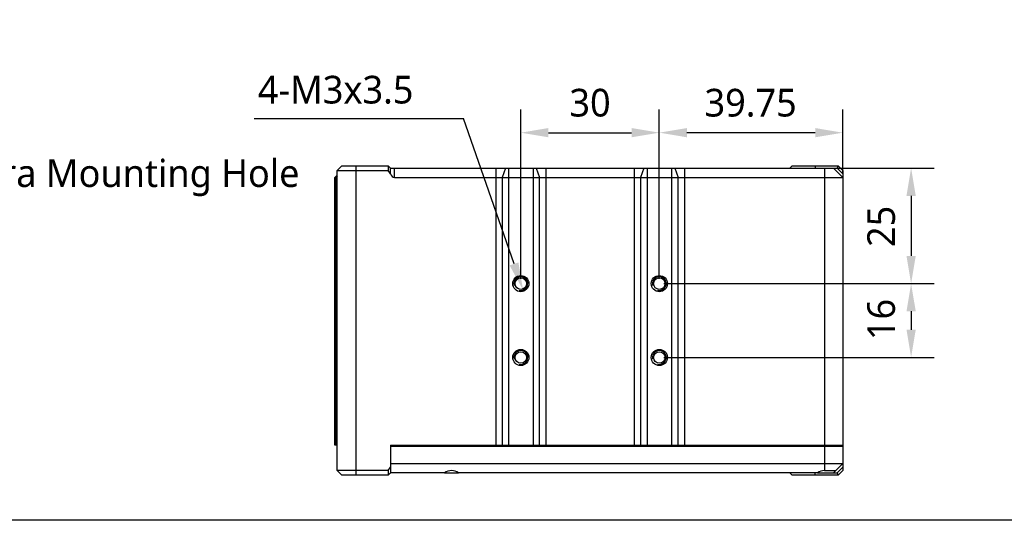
# Model space of a CAD drawing. Header units: millimetres. Extents: x 0 to 338, y -6 to 205.
# Tile 4 of 20: x 62 to 169, y 0 to 54. Entities that reach past the tile are written whole.
import ezdxf

# ---------------------------------------------------------------- set-up
doc = ezdxf.new("R2010")
doc.units = ezdxf.units.MM
doc.header["$LTSCALE"] = 23.1
doc.header["$PDMODE"] = 3
doc.header["$PDSIZE"] = 8
doc.layers.get('0').update_dxf_attribs({"linetype": 'CONTINUOUS'})
doc.layers.get('Defpoints').update_dxf_attribs({"linetype": 'CONTINUOUS'})
for name, color, linetype in [('03_ALL_AXES', 7, 'CONTINUOUS'), ('09_ALL_ROUNDS', 7, 'CONTINUOUS'), ('10_ALL_CHAMFER', 7, 'CONTINUOUS'), ('51__DRAFT_DIMS', 7, 'CONTINUOUS')]:
    doc.layers.add(name, color=color, linetype=linetype)
doc.styles.get("Standard").update_dxf_attribs({"font": 'Roboto-Regular.ttf'})
doc.dimstyles.new('DIMSTYLE_1', dxfattribs={"dimtxt": 3, "dimasz": 3, "dimexe": 2.5, "dimexo": 0.5, "dimgap": 0.75, "dimtad": 1, "dimlfac": 2, "dimdsep": 46, "dimtxsty": 'STANDARD', "dimblk": '_FILLED', "dimblk1": '_FILLED', "dimblk2": '_FILLED', "dimcen": 0.09, "dimclrt": 3, "dimazin": 2, "dimtp": 0.3, "dimtm": 0.3, "dimtfac": 1, "dimtofl": 0, "dimtmove": 0, "dimatfit": 3, "dimldrblk": '_FILLED', "dimfxl": 1, "dimtolj": 1, "dimarcsym": 0})
doc.dimstyles.new('DIMSTYLE_4', dxfattribs={"dimtxt": 3, "dimasz": 3, "dimexe": 2.5, "dimexo": 0.5, "dimtad": 1, "dimlfac": 2, "dimdsep": 46, "dimtxsty": 'STANDARD', "dimblk": '_FILLED', "dimblk1": '_FILLED', "dimblk2": '_FILLED', "dimcen": 0.09, "dimclrt": 3, "dimazin": 2, "dimtp": 0.1, "dimtm": 0.1, "dimtfac": 1, "dimtofl": 0, "dimtmove": 0, "dimatfit": 1, "dimldrblk": '_FILLED', "dimfxl": 1, "dimtolj": 1, "dimarcsym": 0})
doc.dimstyles.new('DIMSTYLE_6', dxfattribs={"dimtxt": 3, "dimasz": 3, "dimexe": 2.5, "dimexo": 0.5, "dimgap": 0.75, "dimtad": 1, "dimlfac": 2, "dimdsep": 46, "dimtxsty": 'STANDARD', "dimblk": '_FILLED', "dimblk1": '_FILLED', "dimblk2": '_FILLED', "dimcen": 0.09, "dimclrt": 3, "dimazin": 2, "dimtp": 0.2, "dimtm": 0.2, "dimtfac": 1, "dimtofl": 0, "dimtmove": 0, "dimatfit": 3, "dimldrblk": '_FILLED', "dimfxl": 1, "dimtolj": 1, "dimarcsym": 0})

# ---------------------------------------------------------------- blocks, each defined once
blk = doc.blocks.new('_FILLED')
at = {"color": 0, "linetype": 'ByBlock'}
blk.add_solid([(0, 0), (-1, 0.167), (-1, -0.167)], dxfattribs=at)
blk = doc.blocks.new('*D12')
at = {"layer": '51__DRAFT_DIMS', "color": 0, "lineweight": -2}
for p, q in [((116.43, 26.14), (116.43, 44.48)), ((131.43, 26.14), (131.43, 44.48)), ((119.43, 41.98), (128.43, 41.98))]:
    blk.add_line(p, q, dxfattribs=at)
at = {"layer": 'Defpoints', "color": 0}
for p in [(131.43, 41.98), (116.43, 25.64), (131.43, 25.64)]:
    blk.add_point(p, dxfattribs=at)
at = {"layer": '51__DRAFT_DIMS', "color": 0, "linetype": 'ByBlock', "lineweight": -2, "xscale": 3, "yscale": 3, "zscale": 3, "rotation": 180}
blk.add_blockref('_FILLED', (116.43, 41.98), dxfattribs=at)
at = {"layer": '51__DRAFT_DIMS', "color": 0, "linetype": 'ByBlock', "lineweight": -2, "xscale": 3, "yscale": 3, "zscale": 3}
blk.add_blockref('_FILLED', (131.43, 41.98), dxfattribs=at)
at = {"layer": '51__DRAFT_DIMS', "color": 3, "insert": (123.93, 46.73), "char_height": 3, "attachment_point": 2, "line_spacing_factor": 0.9}
blk.add_mtext('\\A1;30', dxfattribs=at)
blk = doc.blocks.new('*D13')
at = {"layer": '51__DRAFT_DIMS', "color": 0, "lineweight": -2}
for p, q in [((131.93, 25.64), (161.2, 25.64)), ((158.7, 22.64), (158.7, 20.64)), ((131.93, 17.64), (161.2, 17.64))]:
    blk.add_line(p, q, dxfattribs=at)
at = {"layer": 'Defpoints', "color": 0}
for p in [(131.43, 25.64), (131.43, 17.64), (158.7, 17.64)]:
    blk.add_point(p, dxfattribs=at)
at = {"layer": '51__DRAFT_DIMS', "color": 0, "linetype": 'ByBlock', "lineweight": -2, "xscale": 3, "yscale": 3, "zscale": 3}
for p, rotation in [((158.7, 25.64), 90), ((158.7, 17.64), 270)]:
    blk.add_blockref('_FILLED', p, dxfattribs=dict(at, rotation=rotation))
at = {"layer": '51__DRAFT_DIMS', "color": 3, "insert": (153.95, 21.75), "char_height": 3, "attachment_point": 2, "rotation": 90, "line_spacing_factor": 0.9}
blk.add_mtext('\\A1;16', dxfattribs=at)
blk = doc.blocks.new('*D14')
at = {"layer": '51__DRAFT_DIMS', "color": 0, "lineweight": -2}
for p, q in [((149.81, 38.14), (161.2, 38.14)), ((158.7, 35.14), (158.7, 28.64)), ((131.93, 25.64), (161.2, 25.64))]:
    blk.add_line(p, q, dxfattribs=at)
at = {"layer": 'Defpoints', "color": 0}
for p in [(149.31, 38.14), (131.43, 25.64), (158.7, 25.64)]:
    blk.add_point(p, dxfattribs=at)
at = {"layer": '51__DRAFT_DIMS', "color": 0, "linetype": 'ByBlock', "lineweight": -2, "xscale": 3, "yscale": 3, "zscale": 3}
for p, rotation in [((158.7, 38.14), 90), ((158.7, 25.64), 270)]:
    blk.add_blockref('_FILLED', p, dxfattribs=dict(at, rotation=rotation))
at = {"layer": '51__DRAFT_DIMS', "color": 3, "insert": (153.95, 31.83), "char_height": 3, "attachment_point": 2, "rotation": 90, "line_spacing_factor": 0.9}
blk.add_mtext('\\A1;25', dxfattribs=at)
blk = doc.blocks.new('*D15')
at = {"layer": '51__DRAFT_DIMS', "color": 0, "lineweight": -2}
for p, q in [((131.43, 26.14), (131.43, 44.48)), ((151.31, 37.64), (151.31, 44.48)), ((148.31, 41.98), (134.43, 41.98))]:
    blk.add_line(p, q, dxfattribs=at)
at = {"layer": 'Defpoints', "color": 0}
for p in [(131.43, 41.98), (151.31, 37.14), (131.43, 25.64)]:
    blk.add_point(p, dxfattribs=at)
at = {"layer": '51__DRAFT_DIMS', "color": 0, "linetype": 'ByBlock', "lineweight": -2, "xscale": 3, "yscale": 3, "zscale": 3, "rotation": 180}
blk.add_blockref('_FILLED', (131.43, 41.98), dxfattribs=at)
at = {"layer": '51__DRAFT_DIMS', "color": 0, "linetype": 'ByBlock', "lineweight": -2, "xscale": 3, "yscale": 3, "zscale": 3}
blk.add_blockref('_FILLED', (151.31, 41.98), dxfattribs=at)
at = {"layer": '51__DRAFT_DIMS', "color": 3, "insert": (141.32, 46.73), "char_height": 3, "attachment_point": 2, "line_spacing_factor": 0.9}
blk.add_mtext('\\A1;39.75', dxfattribs=at)
blk = doc.blocks.new('*D23')
at = {"layer": '51__DRAFT_DIMS', "color": 0, "lineweight": -2}
for p in [(87.55, 43.51), (115.7, 27.76)]:
    blk.add_line(p, (110.24, 43.51), dxfattribs=at)
at = {"layer": 'Defpoints', "color": 0}
for p in [(116.19, 26.35), (116.68, 24.93)]:
    blk.add_point(p, dxfattribs=at)
at = {"layer": '51__DRAFT_DIMS', "color": 0, "linetype": 'ByBlock', "lineweight": -2, "xscale": 3, "yscale": 3, "zscale": 3, "rotation": 289.1231954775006}
blk.add_blockref('_FILLED', (116.68, 24.93), dxfattribs=at)
at = {"layer": '51__DRAFT_DIMS', "color": 3, "insert": (104.81, 48.14), "char_height": 3, "attachment_point": 3, "line_spacing_factor": 0.9}
blk.add_mtext('\\A1;4-M3x3.5', dxfattribs=at)

msp = doc.modelspace()

# ---------------------------------------------------------------- linework, layer by layer
msp.add_lwpolyline([(0, 205.1329), (337.5839, 205.1329), (337.5839, 0), (0, 0)], close=True)
at = {"color": 4}
for centre in [(116.4339, 25.6367), (131.4339, 25.6367), (116.4339, 17.6367), (131.4339, 17.6367)]:
    msp.add_arc(centre, 0.75, 255, 195, dxfattribs=at)
at = {"layer": '03_ALL_AXES', "color": 7}
for p, q in [((102.3589, 8.0367), (151.3089, 8.0367)), ((150.8589, 8.1367), (150.8589, 8.0367)), ((102.3089, 5.1367), (102.3589, 5.1367))]:
    msp.add_line(p, q, dxfattribs=at)
at = {"layer": '03_ALL_AXES', "color": 4}
msp.add_line((149.3089, 8.1367), (149.3089, 8.0367), dxfattribs=at)
at = {"layer": '09_ALL_ROUNDS', "color": 7}
for p, q in [((102.3089, 38.1367), (102.0589, 38.3867)), ((150.8089, 38.3867), (150.7054, 38.1367)), ((102.3089, 37.5331), (102.0589, 37.8867)), ((102.3089, 37.5331), (102.3089, 38.1367)), ((102.3089, 38.1367), (113.7157, 38.1367)), ((150.3089, 38.1367), (150.7054, 38.1367)), ((150.7054, 38.1367), (151.3089, 37.5331)), ((151.3089, 37.8867), (151.3089, 37.1367)), ((102.7581, 37.1367), (113.7157, 37.1367)), ((96.5589, 8.1367), (96.3089, 8.1367)), ((102.3089, 8.1367), (151.3089, 8.1367)), ((102.3589, 8.0367), (102.3589, 8.1367))]:
    msp.add_line(p, q, dxfattribs=at)
at = {"layer": '09_ALL_ROUNDS', "color": 4}
for p, q in [((102.7581, 37.1367), (102.7581, 38.1367)), ((102.8589, 8.0367), (102.8589, 8.1367))]:
    msp.add_line(p, q, dxfattribs=at)
at = {"layer": '09_ALL_ROUNDS', "color": 7}
msp.add_ellipse((102.7581, 37.8438), major_axis=(0, 0.7071), ratio=0.70710678, start_param=-4.25752533, end_param=-3.14159265, dxfattribs=at)
at = {"layer": '10_ALL_CHAMFER', "color": 7}
for p, q in [((97.0589, 38.3867), (96.5589, 37.8867)), ((97.0589, 38.3867), (102.0589, 38.3867)), ((102.0589, 38.3867), (102.0589, 37.8867)), ((145.8089, 38.3867), (145.5589, 38.1367)), ((145.8089, 38.3867), (150.8089, 38.3867)), ((151.3089, 37.8867), (150.8089, 38.3867)), ((96.5589, 37.3867), (96.3089, 37.1367)), ((96.5589, 5.3867), (96.5589, 37.8867)), ((96.5589, 37.8867), (102.0589, 37.8867)), ((113.7157, 38.1367), (150.3089, 38.1367)), ((150.3089, 38.1367), (151.3089, 37.1367)), ((96.3089, 8.1367), (96.3089, 37.1367)), ((96.3089, 37.1367), (96.5589, 37.1367)), ((113.7157, 37.1367), (151.3089, 37.1367)), ((151.3089, 37.1367), (151.3089, 5.3867)), ((102.3089, 8.1367), (102.3089, 5.1367)), ((102.3589, 5.1367), (102.3589, 8.0367)), ((97.0589, 4.8867), (96.5589, 5.3867)), ((102.0589, 5.3867), (96.5589, 5.3867)), ((102.0589, 5.3867), (102.3089, 5.7402)), ((102.0589, 5.3867), (102.0589, 4.8867)), ((102.3589, 6.1367), (151.3089, 6.1367)), ((149.3089, 5.3867), (150.5589, 5.3867)), ((151.3089, 6.1367), (150.3089, 5.1367)), ((150.7054, 5.1367), (151.3089, 5.7402)), ((150.8089, 4.8867), (151.3089, 5.3867)), ((102.0589, 4.8867), (97.0589, 4.8867)), ((102.0589, 4.8867), (102.3089, 5.1367)), ((108.1839, 5.1367), (102.3589, 5.1367)), ((108.185, 5.1367), (109.6828, 5.1367)), ((148.5589, 5.1367), (109.6839, 5.1367)), ((145.8089, 4.8867), (145.5589, 5.1367)), ((150.8089, 4.8867), (145.8089, 4.8867)), ((148.56, 5.1367), (150.7054, 5.1367)), ((150.7054, 5.1367), (150.8089, 4.8867))]:
    msp.add_line(p, q, dxfattribs=at)
at = {"layer": '10_ALL_CHAMFER', "color": 4}
for p, q in [((98.5589, 38.3867), (98.5589, 4.8867)), ((148.3089, 38.3867), (148.3089, 38.1367)), ((113.7157, 38.1367), (113.7157, 8.1367)), ((114.7596, 38.1367), (114.4116, 37.1367)), ((115.1076, 38.1367), (115.1076, 8.1367)), ((117.7602, 38.1367), (117.7602, 8.1367)), ((118.1082, 38.1367), (118.4562, 37.1367)), ((119.1522, 38.1367), (119.1522, 8.1367)), ((128.7157, 38.1367), (128.7157, 8.1367)), ((129.7596, 38.1367), (129.4116, 37.1367)), ((130.1076, 38.1367), (130.1076, 8.1367)), ((132.7602, 38.1367), (132.7602, 8.1367)), ((133.1082, 38.1367), (133.4562, 37.1367)), ((134.1522, 38.1367), (134.1522, 8.1367)), ((149.3089, 38.1367), (149.3089, 8.1367)), ((96.5589, 37.27), (96.4339, 37.1367)), ((96.4339, 8.1367), (96.4339, 37.1367)), ((114.4116, 37.1367), (114.4116, 8.1367)), ((118.4562, 8.1367), (118.4562, 37.1367)), ((129.4116, 37.1367), (129.4116, 8.1367)), ((133.4562, 8.1367), (133.4562, 37.1367)), ((149.3089, 8.0367), (149.3089, 5.3867)), ((148.3089, 4.8867), (148.3089, 5.1367))]:
    msp.add_line(p, q, dxfattribs=at)
at = {"layer": '10_ALL_CHAMFER', "color": 7}
for centre, radius in [((116.4339, 25.6367), 0.875), ((116.4339, 25.6367), 0.625), ((131.4339, 25.6367), 0.875), ((131.4339, 25.6367), 0.625), ((116.4339, 17.6367), 0.875), ((116.4339, 17.6367), 0.625), ((131.4339, 17.6367), 0.875), ((131.4339, 17.6367), 0.625)]:
    msp.add_circle(centre, radius, dxfattribs=at)
for centre, major_axis, start_param, end_param in [((108.9339, 4.1367), (0, 1.25), 0, 0.64350111), ((108.9339, 4.1367), (1.25, 0), 0.92729522, 1.57079633), ((149.3089, 4.1367), (1.25, 0), 1.57079633, 2.21429744)]:
    msp.add_ellipse(centre, major_axis=major_axis, ratio=1, start_param=start_param, end_param=end_param, dxfattribs=at)

# ---------------------------------------------------------------- texts
at = {"color": 3}
msp.add_text('Non-Camera Mounting Hole', height=3, dxfattribs=at).set_placement((40.656, 36.0987))

# ---------------------------------------------------------------- dimensions: what is measured, and where the dimension line sits
at = {"layer": '51__DRAFT_DIMS', "color": 4}
dim = msp.add_diameter_dim_2p(p1=(116.1882, 26.3453), p2=(116.6796, 24.9281), text='4-M3x3.5', dimstyle='DIMSTYLE_4', override={"dimtih": 1, "dimtoh": 1, "dimpost": '<>', "dimtxsty": 'STANDARD'}, dxfattribs=at)
dim.commit()
dim.dimension.update_dxf_attribs({"geometry": '*D23', "text_midpoint": (96.1808, 43.5102), "dimtype": 163})
dim = msp.add_linear_dim(base=(131.4339, 41.9842), p1=(116.4339, 25.6367), p2=(131.4339, 25.6367), dimstyle='DIMSTYLE_6', dxfattribs=at)
dim.commit()
dim.dimension.update_dxf_attribs({"geometry": '*D12', "text_midpoint": (123.9251, 41.9842), "dimtype": 160})
for base, p1, p2, angle, dimstyle, picture, middle in [((131.4339, 41.9842), (151.3089, 37.1367), (131.4339, 25.6367), 180, 'DIMSTYLE_1', '*D15', (141.3245, 41.9842)), ((158.7001, 25.6367), (149.3089, 38.1367), (131.4339, 25.6367), 270, 'DIMSTYLE_6', '*D14', (158.7001, 31.831)), ((158.7001, 17.6367), (131.4339, 25.6367), (131.4339, 17.6367), 270, 'DIMSTYLE_6', '*D13', (158.7001, 21.7509))]:
    dim = msp.add_linear_dim(base=base, p1=p1, p2=p2, angle=angle, dimstyle=dimstyle, dxfattribs=at)
    dim.commit()
    dim.dimension.update_dxf_attribs({"geometry": picture, "text_midpoint": middle, "dimtype": 160})

doc.saveas('drawing.dxf')
